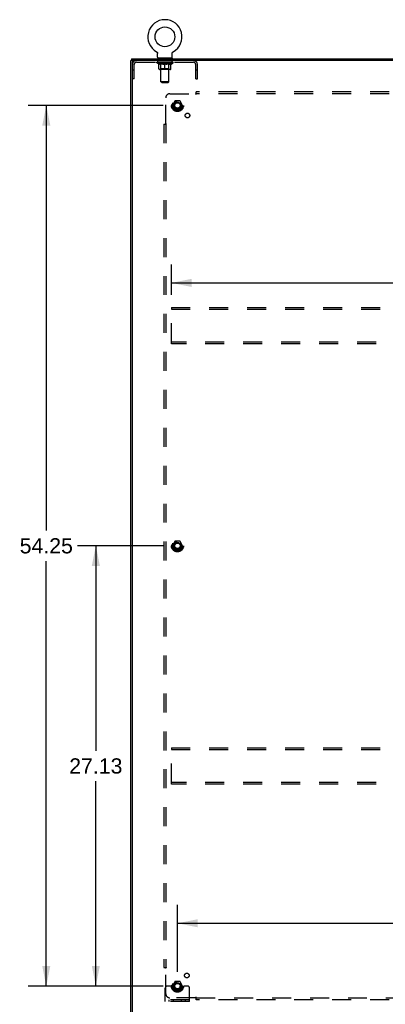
# Model space of a CAD drawing. Header units: inches. Extents: x 0 to 212, y 0 to 138.
# Tile 19 of 20: x 147 to 169, y 46 to 107. Entities that reach past the tile are written whole.
import ezdxf

# ---------------------------------------------------------------- set-up
doc = ezdxf.new("R2010")
doc.units = ezdxf.units.IN
doc.header["$LTSCALE"] = 11.6875
doc.header["$MEASUREMENT"] = 0
doc.linetypes.add('HIDDEN', pattern=[0.2, 0.1, -0.1])
doc.layers.get('0').update_dxf_attribs({"linetype": 'CONTINUOUS'})
for name, color, linetype in [('02___PRT_ALL_AXES', 7, 'CONTINUOUS'), ('DEFAULT_2', 8, 'HIDDEN'), ('DIMENSIONS', 7, 'CONTINUOUS')]:
    doc.layers.add(name, color=color, linetype=linetype)
doc.styles.get("Standard").update_dxf_attribs({"font": 'arial.ttf'})
doc.dimstyles.new('DIMSTYLE_1', dxfattribs={"dimtxt": 0.9375, "dimasz": 1.25, "dimexe": 0.09, "dimexo": 0.07, "dimgap": 0.0375, "dimtad": 0, "dimtih": 1, "dimtoh": 1, "dimzin": 4, "dimdsep": 46, "dimtxsty": 'Standard', "dimblk": '_FILLED', "dimblk1": '_FILLED', "dimblk2": '_FILLED', "dimcen": 0.09, "dimazin": 1, "dimtfac": 1, "dimtdec": 3, "dimtofl": 0, "dimtmove": 0, "dimatfit": 3, "dimldrblk": '_FILLED', "dimfxl": 0, "dimtolj": 1, "dimtzin": 4, "dimarcsym": 0})

# ---------------------------------------------------------------- blocks, each defined once
blk = doc.blocks.new('_FILLED')
at = {"color": 0, "linetype": 'ByBlock'}
blk.add_solid([(0, 0), (-1, 0.2), (-1, -0.2)], dxfattribs=at)
blk = doc.blocks.new('*D1')
at = {"layer": 'DIMENSIONS', "color": 2, "linetype": 'Continuous'}
for p, q in [((155.348, 74.25), (150.072, 74.25)), ((151.197, 74.25), (151.197, 61.625)), ((151.197, 47.125), (151.197, 59.75)), ((155.348, 47.125), (150.072, 47.125))]:
    blk.add_line(p, q, dxfattribs=at)
at = {"layer": 'DIMENSIONS', "color": 2, "linetype": 'Continuous', "xscale": 1.25, "yscale": 1.25, "zscale": 1.25}
for p, rotation in [((151.197, 74.25), 90), ((151.197, 47.125), 270)]:
    blk.add_blockref('_FILLED', p, dxfattribs=dict(at, rotation=rotation))
at = {"layer": 'DIMENSIONS', "color": 2, "linetype": 'Continuous', "insert": (151.197, 61.157), "char_height": 0.9375, "width": 3.27602, "attachment_point": 2, "line_spacing_factor": 0.9}
blk.add_mtext('27.13', dxfattribs=at)
blk = doc.blocks.new('*D2')
at = {"layer": 'DIMENSIONS', "color": 2, "linetype": 'Continuous'}
for p, q in [((155.348, 101.375), (147.02, 101.375)), ((148.145, 101.375), (148.145, 75.188)), ((148.145, 47.125), (148.145, 73.313)), ((155.348, 47.125), (147.02, 47.125))]:
    blk.add_line(p, q, dxfattribs=at)
at = {"layer": 'DIMENSIONS', "color": 2, "linetype": 'Continuous', "xscale": 1.25, "yscale": 1.25, "zscale": 1.25}
for p, rotation in [((148.145, 101.375), 90), ((148.145, 47.125), 270)]:
    blk.add_blockref('_FILLED', p, dxfattribs=dict(at, rotation=rotation))
at = {"layer": 'DIMENSIONS', "color": 2, "linetype": 'Continuous', "insert": (148.145, 74.719), "char_height": 0.9375, "width": 3.27602, "attachment_point": 2, "line_spacing_factor": 0.9}
blk.add_mtext('54.25', dxfattribs=at)
blk = doc.blocks.new('*D3')
at = {"layer": 'DIMENSIONS', "color": 2, "linetype": 'Continuous'}
for p, q in [((156.223, 48), (156.223, 52.123)), ((198.473, 48), (198.473, 52.123)), ((156.223, 50.998), (175.242, 50.998)), ((198.473, 50.998), (179.455, 50.998))]:
    blk.add_line(p, q, dxfattribs=at)
at = {"layer": 'DIMENSIONS', "color": 2, "linetype": 'Continuous', "xscale": 1.25, "yscale": 1.25, "zscale": 1.25, "rotation": 180}
blk.add_blockref('_FILLED', (156.223, 50.998), dxfattribs=at)
at = {"layer": 'DIMENSIONS', "color": 2, "linetype": 'Continuous', "xscale": 1.25, "yscale": 1.25, "zscale": 1.25}
blk.add_blockref('_FILLED', (198.473, 50.998), dxfattribs=at)
at = {"layer": 'DIMENSIONS', "color": 2, "linetype": 'Continuous', "insert": (177.348, 51.466), "char_height": 0.9375, "width": 3.27602, "attachment_point": 2, "line_spacing_factor": 0.9}
blk.add_mtext('42.25', dxfattribs=at)
blk = doc.blocks.new('*D5')
at = {"layer": 'DIMENSIONS', "color": 2, "linetype": 'Continuous'}
for p, q in [((155.848, 89.709), (155.848, 91.571)), ((198.848, 89.709), (198.848, 91.571)), ((155.848, 90.446), (175.242, 90.446)), ((198.848, 90.446), (179.455, 90.446))]:
    blk.add_line(p, q, dxfattribs=at)
at = {"layer": 'DIMENSIONS', "color": 2, "linetype": 'Continuous', "xscale": 1.25, "yscale": 1.25, "zscale": 1.25, "rotation": 180}
blk.add_blockref('_FILLED', (155.848, 90.446), dxfattribs=at)
at = {"layer": 'DIMENSIONS', "color": 2, "linetype": 'Continuous', "xscale": 1.25, "yscale": 1.25, "zscale": 1.25}
blk.add_blockref('_FILLED', (198.848, 90.446), dxfattribs=at)
at = {"layer": 'DIMENSIONS', "color": 2, "linetype": 'Continuous', "insert": (177.348, 90.915), "char_height": 0.9375, "width": 3.27602, "attachment_point": 2, "line_spacing_factor": 0.9}
blk.add_mtext('43.00', dxfattribs=at)

msp = doc.modelspace()

# ---------------------------------------------------------------- linework, layer by layer
at = {"color": 7, "linetype": 'Continuous'}
for p, q in [((154.937, 104.685), (154.937, 104.685)), ((154.937, 104.685), (154.94, 104.683)), ((154.94, 104.683), (154.944, 104.681)), ((154.944, 104.681), (154.948, 104.678)), ((154.948, 104.678), (154.951, 104.675)), ((154.951, 104.676), (154.955, 104.673)), ((154.955, 104.673), (154.958, 104.67)), ((154.958, 104.67), (154.961, 104.667)), ((154.961, 104.667), (154.965, 104.664)), ((154.965, 104.664), (154.968, 104.661)), ((154.968, 104.661), (154.971, 104.657)), ((154.971, 104.657), (154.973, 104.654)), ((154.973, 104.654), (154.976, 104.65)), ((154.976, 104.65), (154.979, 104.647)), ((154.979, 104.647), (154.981, 104.643)), ((154.981, 104.643), (154.983, 104.639)), ((154.983, 104.639), (154.986, 104.635)), ((154.986, 104.635), (154.988, 104.631)), ((154.988, 104.631), (154.989, 104.627)), ((154.989, 104.627), (154.991, 104.623)), ((154.991, 104.623), (154.993, 104.619)), ((154.993, 104.619), (154.994, 104.615)), ((154.994, 104.615), (154.995, 104.611)), ((154.995, 104.611), (154.997, 104.606)), ((154.998, 104.602), (154.998, 104.598)), ((155, 104.34), (155, 104.576)), ((155.904, 104.576), (155.904, 104.58)), ((155.904, 104.34), (155.904, 104.576)), ((155.905, 104.589), (155.905, 104.593)), ((155.907, 104.602), (155.908, 104.606)), ((155.908, 104.606), (155.909, 104.611)), ((155.909, 104.611), (155.91, 104.615)), ((155.91, 104.615), (155.912, 104.619)), ((155.912, 104.619), (155.914, 104.623)), ((155.913, 104.623), (155.915, 104.627)), ((155.915, 104.627), (155.917, 104.631)), ((155.917, 104.631), (155.919, 104.635)), ((155.919, 104.635), (155.921, 104.639)), ((155.921, 104.639), (155.924, 104.643)), ((155.924, 104.643), (155.926, 104.647)), ((155.926, 104.647), (155.929, 104.65)), ((155.929, 104.65), (155.931, 104.654)), ((155.931, 104.654), (155.934, 104.657)), ((155.934, 104.657), (155.937, 104.661)), ((155.937, 104.661), (155.94, 104.664)), ((155.94, 104.664), (155.943, 104.667)), ((155.943, 104.667), (155.947, 104.67)), ((155.946, 104.67), (155.95, 104.673)), ((155.95, 104.673), (155.953, 104.676)), ((155.953, 104.675), (155.957, 104.678)), ((155.957, 104.678), (155.961, 104.681)), ((155.961, 104.681), (155.964, 104.683)), ((155.961, 104.681), (155.962, 104.682)), ((155.964, 104.683), (155.968, 104.685)), ((155.968, 104.685), (155.968, 104.685)), ((153.4, 104.146), (153.348, 104.146)), ((153.4, 104.25), (153.4, 104.146)), ((153.4, 104.25), (201.296, 104.25)), ((153.452, 104.146), (153.452, 104.099)), ((155.015, 104.28), (155.015, 104.25)), ((155.89, 104.28), (155.015, 104.28)), ((155.89, 104.28), (155.89, 104.25))]:
    msp.add_line(p, q, dxfattribs=at)
at = {"color": 3, "linetype": 'Continuous'}
for p, q in [((153.348, 44.354), (153.348, 104.146)), ((201.296, 104.146), (153.4, 104.146)), ((153.452, 44.414), (153.452, 104.086))]:
    msp.add_line(p, q, dxfattribs=at)
at = {"color": 7, "linetype": 'Continuous'}
for points in [[(154.997, 104.606), (154.998, 104.602), (154.998, 104.598), (154.999, 104.593), (155, 104.589), (155, 104.585), (155, 104.58), (155, 104.576)], [(155, 104.589), (155, 104.585), (155, 104.58)], [(155.904, 104.58), (155.905, 104.585), (155.905, 104.589), (155.905, 104.593), (155.906, 104.598), (155.907, 104.602)]]:
    msp.add_lwpolyline(points, dxfattribs=at)
msp.add_circle((155.452, 105.604), 0.609, dxfattribs=at)
for centre, radius, start, end in [((155.452, 105.604), 1.054, 299.10425, 240.89576), ((155.06, 104.34), 0.06, 180, 270), ((155.844, 104.34), 0.06, 270, 360)]:
    msp.add_arc(centre, radius, start, end, dxfattribs=at)
at = {"color": 3, "linetype": 'Continuous'}
msp.add_arc((153.512, 104.086), 0.06, 90, 180, dxfattribs=at)
at = {"layer": '02___PRT_ALL_AXES', "color": 8, "linetype": 'HIDDEN'}
for p, q in [((155.015, 104.042), (155.015, 104.146)), ((155.89, 104.146), (155.015, 104.146)), ((155.89, 104.042), (155.015, 104.042)), ((155.89, 104.042), (155.89, 104.146))]:
    msp.add_line(p, q, dxfattribs=at)
for centre, radius in [((156.223, 101.375), 0.372), ((156.223, 101.375), 0.356), ((156.223, 101.375), 0.25), ((156.223, 101.375), 0.183), ((156.842, 100.757), 0.141), ((156.223, 74.25), 0.372), ((156.223, 74.25), 0.356), ((156.223, 74.25), 0.25), ((156.223, 74.25), 0.183), ((156.803, 47.781), 0.141), ((156.223, 47.125), 0.372), ((156.223, 47.125), 0.356), ((156.223, 47.125), 0.25), ((156.223, 47.125), 0.183)]:
    msp.add_circle(centre, radius, dxfattribs=at)
at = {"layer": 'DEFAULT_2', "color": 8, "linetype": 'HIDDEN'}
for p, q in [((154.937, 104.685), (154.937, 104.685)), ((154.942, 104.682), (154.944, 104.681)), ((155.968, 104.685), (155.968, 104.685)), ((153.556, 103.021), (153.556, 103.9)), ((153.699, 104.042), (157.206, 104.042)), ((154.946, 104.005), (154.946, 104.042)), ((155.073, 103.916), (154.946, 104.005)), ((155.959, 104.005), (154.946, 104.005)), ((154.954, 104.037), (154.954, 104.042)), ((154.961, 104.034), (154.961, 104.037)), ((154.961, 104.034), (155.944, 104.034)), ((154.968, 104.034), (154.968, 104.037)), ((154.969, 104.034), (154.969, 104.037)), ((154.977, 104.037), (154.977, 104.042)), ((154.99, 104.034), (154.99, 104.037)), ((154.991, 104.034), (154.991, 104.037)), ((155.014, 104.037), (155.014, 104.042)), ((155.026, 104.034), (155.026, 104.037)), ((155.028, 104.034), (155.028, 104.037)), ((155.191, 104.037), (155.03, 104.037)), ((155.065, 104.037), (155.065, 104.042)), ((155.066, 104.034), (155.066, 104.037)), ((155.066, 104.034), (155.066, 104.037)), ((155.069, 104.034), (155.069, 104.037)), ((155.073, 103.916), (155.082, 103.916)), ((155.074, 104.034), (155.074, 104.037)), ((155.074, 104.034), (155.074, 104.037)), ((155.077, 104.034), (155.077, 104.037)), ((155.08, 104.034), (155.08, 104.038)), ((155.082, 103.626), (155.082, 103.951)), ((155.083, 104.034), (155.083, 104.037)), ((155.095, 104.034), (155.095, 104.037)), ((155.109, 104.034), (155.109, 104.039)), ((155.109, 104.034), (155.109, 104.037)), ((155.126, 104.034), (155.126, 104.037)), ((155.127, 104.037), (155.127, 104.042)), ((155.135, 104.034), (155.135, 104.037)), ((155.138, 104.034), (155.138, 104.037)), ((155.145, 104.034), (155.145, 104.037)), ((155.154, 104.034), (155.154, 104.04)), ((155.167, 104.034), (155.167, 104.037)), ((155.169, 104.034), (155.169, 104.037)), ((155.191, 104.034), (155.191, 104.037)), ((155.245, 104.037), (155.195, 104.037)), ((155.339, 103.916), (155.196, 103.916)), ((155.199, 104.037), (155.199, 104.042)), ((155.202, 104.28), (155.202, 104.25)), ((155.202, 103.628), (155.202, 104.003)), ((155.203, 102.84), (155.203, 104.25)), ((155.205, 104.034), (155.205, 104.037)), ((155.208, 104.034), (155.208, 104.037)), ((155.213, 104.034), (155.213, 104.041)), ((155.217, 104.034), (155.217, 104.037)), ((155.225, 104.034), (155.225, 104.037)), ((155.245, 104.034), (155.245, 104.037)), ((155.304, 104.037), (155.257, 104.037)), ((155.273, 104.034), (155.273, 104.037)), ((155.279, 104.037), (155.279, 104.042)), ((155.282, 104.034), (155.282, 104.037)), ((155.284, 104.034), (155.284, 104.042)), ((155.286, 104.034), (155.286, 104.037)), ((155.292, 104.034), (155.292, 104.037)), ((155.304, 104.034), (155.304, 104.037)), ((155.369, 104.037), (155.325, 104.037)), ((155.336, 104.034), (155.336, 104.037)), ((155.361, 104.037), (155.452, 104.042)), ((155.364, 104.037), (155.364, 104.042)), ((155.365, 104.042), (155.364, 104.042)), ((155.365, 104.037), (155.365, 104.042)), ((155.365, 104.034), (155.365, 104.037)), ((155.368, 104.034), (155.368, 104.037)), ((155.369, 104.034), (155.369, 104.037)), ((155.369, 104.034), (155.369, 104.037)), ((155.436, 104.037), (155.397, 104.037)), ((155.402, 104.034), (155.402, 104.037)), ((155.436, 104.034), (155.436, 104.037)), ((155.45, 104.037), (155.45, 104.037)), ((155.45, 104.034), (155.45, 104.037)), ((155.45, 104.034), (155.45, 104.037)), ((155.452, 104.037), (155.452, 104.042)), ((155.452, 103.596), (155.452, 103.951)), ((155.454, 104.034), (155.454, 104.037)), ((155.454, 104.034), (155.454, 104.037)), ((155.454, 104.037), (155.454, 104.037)), ((155.456, 104.037), (155.508, 104.037)), ((155.469, 104.034), (155.469, 104.037)), ((155.482, 104.037), (155.482, 104.041)), ((155.482, 104.041), (155.544, 104.037)), ((155.499, 104.037), (155.499, 104.04)), ((155.503, 104.034), (155.503, 104.037)), ((155.536, 104.034), (155.536, 104.037)), ((155.536, 104.034), (155.536, 104.037)), ((155.536, 104.037), (155.579, 104.037)), ((155.537, 104.034), (155.537, 104.037)), ((155.54, 104.037), (155.54, 104.042)), ((155.54, 104.037), (155.54, 104.042)), ((155.54, 104.042), (155.54, 104.042)), ((155.54, 104.034), (155.54, 104.037)), ((155.709, 103.916), (155.565, 103.916)), ((155.569, 104.034), (155.569, 104.037)), ((155.6, 104.034), (155.6, 104.037)), ((155.6, 104.037), (155.648, 104.037)), ((155.612, 104.034), (155.612, 104.037)), ((155.618, 104.034), (155.618, 104.037)), ((155.621, 104.034), (155.621, 104.042)), ((155.622, 104.034), (155.622, 104.037)), ((155.625, 104.037), (155.625, 104.042)), ((155.631, 104.034), (155.631, 104.037)), ((155.66, 104.034), (155.66, 104.037)), ((155.66, 104.037), (155.71, 104.037)), ((155.679, 104.034), (155.679, 104.037)), ((155.688, 104.034), (155.688, 104.037)), ((155.691, 104.034), (155.691, 104.041)), ((155.696, 104.034), (155.696, 104.037)), ((155.7, 104.034), (155.7, 104.037)), ((155.701, 102.84), (155.701, 104.25)), ((155.702, 104.28), (155.702, 104.25)), ((155.702, 103.628), (155.702, 104.003)), ((155.705, 104.037), (155.705, 104.042)), ((155.714, 104.034), (155.714, 104.037)), ((155.714, 104.037), (155.875, 104.037)), ((155.735, 104.034), (155.735, 104.037)), ((155.738, 104.034), (155.738, 104.037)), ((155.75, 104.034), (155.75, 104.04)), ((155.759, 104.034), (155.759, 104.037)), ((155.767, 104.034), (155.767, 104.037)), ((155.77, 104.034), (155.77, 104.037)), ((155.778, 104.037), (155.778, 104.042)), ((155.779, 104.034), (155.779, 104.037)), ((155.795, 104.034), (155.795, 104.039)), ((155.796, 104.034), (155.796, 104.037)), ((155.81, 104.034), (155.81, 104.037)), ((155.821, 104.034), (155.821, 104.037)), ((155.823, 103.626), (155.823, 103.951)), ((155.823, 103.916), (155.831, 103.916)), ((155.825, 104.034), (155.825, 104.038)), ((155.828, 104.034), (155.828, 104.037)), ((155.83, 104.034), (155.83, 104.037)), ((155.83, 104.034), (155.83, 104.037)), ((155.831, 103.916), (155.959, 104.005)), ((155.836, 104.034), (155.836, 104.037)), ((155.838, 104.034), (155.838, 104.037)), ((155.839, 104.034), (155.839, 104.037)), ((155.84, 104.037), (155.84, 104.042)), ((155.877, 104.034), (155.877, 104.037)), ((155.879, 104.034), (155.879, 104.037)), ((155.891, 104.037), (155.891, 104.042)), ((155.914, 104.034), (155.914, 104.037)), ((155.915, 104.034), (155.915, 104.037)), ((155.928, 104.037), (155.928, 104.042)), ((155.936, 104.034), (155.936, 104.037)), ((155.937, 104.034), (155.937, 104.037)), ((155.944, 104.034), (155.944, 104.037)), ((155.951, 104.037), (155.951, 104.042)), ((155.959, 104.005), (155.959, 104.042)), ((157.348, 103.021), (157.348, 103.9)), ((157.452, 103.021), (157.452, 103.9)), ((153.556, 103.551), (153.452, 103.551)), ((155.793, 103.596), (155.111, 103.596)), ((155.202, 103.628), (155.17, 103.596)), ((155.702, 103.628), (155.202, 103.628)), ((155.702, 103.628), (155.734, 103.596)), ((157.452, 103.551), (157.348, 103.551)), ((153.556, 103.021), (153.452, 103.021)), ((155.263, 102.78), (155.203, 102.84)), ((155.701, 102.84), (155.203, 102.84)), ((155.263, 102.78), (155.641, 102.78)), ((155.641, 102.78), (155.701, 102.84)), ((157.348, 103.021), (157.452, 103.021)), ((155.755, 102.094), (157.344, 102.094)), ((157.363, 102.113), (157.356, 102.106)), ((157.38, 102.053), (157.38, 102.219)), ((197.317, 102.219), (157.38, 102.219)), ((197.317, 102.094), (157.38, 102.094)), ((155.505, 100.255), (155.505, 101.844)), ((156.06, 101.648), (155.906, 101.38)), ((155.906, 101.37), (156.06, 101.103)), ((156.378, 101.653), (156.069, 101.653)), ((156.541, 101.38), (156.386, 101.648)), ((156.386, 101.103), (156.541, 101.37)), ((156.378, 101.098), (156.069, 101.098)), ((155.38, 100.219), (155.38, 48.282)), ((155.38, 100.219), (155.545, 100.219)), ((155.505, 100.219), (155.505, 48.282)), ((155.848, 88.938), (155.848, 88.834)), ((155.848, 88.938), (198.848, 88.938)), ((155.848, 86.792), (155.848, 88.834)), ((155.848, 88.834), (198.848, 88.834)), ((155.848, 86.688), (155.848, 86.792)), ((198.848, 86.792), (155.848, 86.792)), ((198.848, 86.688), (155.848, 86.688)), ((156.06, 74.523), (155.906, 74.255)), ((155.906, 74.245), (156.06, 73.978)), ((156.378, 74.528), (156.069, 74.528)), ((156.541, 74.255), (156.386, 74.523)), ((156.386, 73.978), (156.541, 74.245)), ((156.378, 73.973), (156.069, 73.973)), ((155.848, 61.813), (155.848, 61.709)), ((155.848, 61.813), (198.848, 61.813)), ((155.848, 59.667), (155.848, 61.709)), ((155.848, 61.709), (198.848, 61.709)), ((155.848, 59.563), (155.848, 59.667)), ((198.848, 59.667), (155.848, 59.667)), ((198.848, 59.563), (155.848, 59.563)), ((155.38, 48.282), (155.545, 48.282)), ((155.486, 48.265), (155.492, 48.258)), ((155.505, 46.657), (155.505, 48.246)), ((156.06, 47.398), (155.906, 47.13)), ((156.378, 47.403), (156.069, 47.403)), ((156.541, 47.13), (156.386, 47.398)), ((155.473, 46.178), (155.473, 47)), ((155.687, 47.125), (155.598, 47.125)), ((155.809, 47.125), (155.687, 47.125)), ((156.048, 47.125), (155.809, 47.125)), ((155.906, 47.12), (156.06, 46.853)), ((156.378, 46.848), (156.069, 46.848)), ((156.386, 46.853), (156.541, 47.12)), ((156.398, 47.125), (156.638, 47.125)), ((156.759, 47.125), (156.638, 47.125)), ((156.848, 47.125), (156.759, 47.125)), ((156.973, 46.178), (156.973, 47)), ((156.973, 46.282), (155.473, 46.282)), ((156.973, 46.178), (155.473, 46.178)), ((155.72, 46.178), (155.72, 46.282)), ((157.344, 46.407), (155.755, 46.407)), ((155.976, 46.178), (155.976, 46.282)), ((156.47, 46.178), (156.47, 46.282)), ((156.726, 46.178), (156.726, 46.282)), ((157.38, 46.282), (157.38, 46.448)), ((157.38, 46.407), (197.317, 46.407)), ((197.317, 46.282), (157.38, 46.282))]:
    msp.add_line(p, q, dxfattribs=at)
for points in [[(155.082, 103.951), (155.102, 103.943), (155.123, 103.935), (155.143, 103.929), (155.162, 103.924), (155.182, 103.919), (155.202, 103.916)], [(155.196, 103.916), (155.177, 103.92), (155.158, 103.924), (155.139, 103.929), (155.12, 103.935), (155.101, 103.942), (155.082, 103.95)], [(155.332, 103.916), (155.352, 103.92), (155.371, 103.924), (155.391, 103.929), (155.411, 103.936), (155.432, 103.943), (155.452, 103.951)], [(155.452, 103.949), (155.433, 103.942), (155.414, 103.935), (155.395, 103.929), (155.376, 103.924), (155.358, 103.92), (155.339, 103.916)], [(155.452, 103.951), (155.473, 103.943), (155.494, 103.936), (155.514, 103.929), (155.534, 103.924), (155.553, 103.92), (155.573, 103.916)], [(155.565, 103.916), (155.547, 103.92), (155.528, 103.924), (155.509, 103.929), (155.491, 103.935), (155.472, 103.942), (155.452, 103.949)], [(155.703, 103.916), (155.723, 103.92), (155.743, 103.924), (155.762, 103.929), (155.782, 103.936), (155.802, 103.943), (155.823, 103.951)], [(155.823, 103.95), (155.803, 103.942), (155.784, 103.935), (155.765, 103.929), (155.746, 103.924), (155.728, 103.92), (155.709, 103.916)], [(157.356, 102.106), (157.354, 102.105), (157.352, 102.103), (157.35, 102.101), (157.349, 102.099), (157.347, 102.097), (157.346, 102.096), (157.344, 102.094)], [(157.357, 102.075), (157.354, 102.079), (157.353, 102.082), (157.351, 102.084), (157.35, 102.086), (157.349, 102.089), (157.347, 102.091), (157.346, 102.093), (157.344, 102.094)], [(157.38, 102.053), (157.378, 102.054), (157.376, 102.055), (157.374, 102.056), (157.373, 102.057), (157.371, 102.058), (157.37, 102.059), (157.368, 102.06), (157.367, 102.062), (157.365, 102.063), (157.364, 102.065), (157.363, 102.067), (157.361, 102.069), (157.36, 102.071), (157.358, 102.073), (157.357, 102.075)], [(157.38, 102.133), (157.378, 102.131), (157.376, 102.128), (157.375, 102.126), (157.373, 102.124), (157.372, 102.123), (157.37, 102.121), (157.369, 102.119), (157.367, 102.117), (157.366, 102.116), (157.364, 102.114), (157.363, 102.113)], [(155.466, 100.219), (155.468, 100.221), (155.47, 100.222), (155.472, 100.224), (155.474, 100.225), (155.476, 100.227), (155.478, 100.229), (155.48, 100.23), (155.481, 100.232), (155.483, 100.233), (155.484, 100.235), (155.486, 100.236)], [(155.486, 100.236), (155.492, 100.243), (155.494, 100.245), (155.496, 100.246), (155.498, 100.248), (155.5, 100.25), (155.501, 100.252), (155.503, 100.253), (155.505, 100.255)], [(155.519, 100.244), (155.517, 100.246), (155.515, 100.247), (155.512, 100.249), (155.51, 100.25), (155.508, 100.252), (155.506, 100.253), (155.505, 100.255)], [(155.545, 100.219), (155.545, 100.221), (155.544, 100.223), (155.543, 100.224), (155.542, 100.226), (155.541, 100.227), (155.54, 100.229), (155.539, 100.231), (155.537, 100.232), (155.536, 100.233), (155.534, 100.235), (155.532, 100.236), (155.53, 100.238), (155.528, 100.239), (155.526, 100.24), (155.524, 100.242), (155.519, 100.244)], [(155.466, 48.282), (155.468, 48.28), (155.47, 48.279), (155.472, 48.277), (155.474, 48.275), (155.476, 48.274), (155.478, 48.272), (155.48, 48.271), (155.481, 48.269), (155.483, 48.268), (155.484, 48.266), (155.486, 48.265)], [(155.492, 48.258), (155.494, 48.256), (155.496, 48.254), (155.498, 48.253), (155.5, 48.251), (155.501, 48.249), (155.503, 48.248), (155.505, 48.246)], [(155.524, 48.259), (155.519, 48.256), (155.517, 48.255), (155.515, 48.254), (155.512, 48.252), (155.51, 48.251), (155.508, 48.249), (155.506, 48.248), (155.505, 48.246)], [(155.545, 48.282), (155.545, 48.28), (155.544, 48.278), (155.543, 48.277), (155.542, 48.275), (155.541, 48.273), (155.54, 48.272), (155.539, 48.27), (155.537, 48.269), (155.536, 48.267), (155.534, 48.266), (155.532, 48.265), (155.53, 48.263), (155.528, 48.262), (155.526, 48.261), (155.524, 48.259)], [(157.354, 46.421), (157.353, 46.419), (157.351, 46.417), (157.35, 46.414), (157.349, 46.412), (157.347, 46.41), (157.346, 46.408), (157.344, 46.407)], [(157.363, 46.388), (157.356, 46.394), (157.354, 46.396), (157.352, 46.398), (157.35, 46.4), (157.349, 46.402), (157.347, 46.404), (157.346, 46.405), (157.344, 46.407)], [(157.38, 46.448), (157.378, 46.447), (157.376, 46.446), (157.374, 46.445), (157.373, 46.444), (157.371, 46.443), (157.37, 46.442), (157.368, 46.441), (157.367, 46.439), (157.365, 46.438), (157.364, 46.436), (157.363, 46.434), (157.361, 46.432), (157.36, 46.43), (157.358, 46.428), (157.357, 46.426), (157.354, 46.421)], [(157.38, 46.368), (157.378, 46.37), (157.376, 46.372), (157.375, 46.374), (157.373, 46.376), (157.372, 46.378), (157.37, 46.38), (157.369, 46.382), (157.367, 46.383), (157.366, 46.385), (157.364, 46.386), (157.363, 46.388)]]:
    msp.add_lwpolyline(points, dxfattribs=at)
for centre, radius in [((156.223, 101.375), 0.318), ((156.223, 101.375), 0.204), ((156.223, 101.375), 0.183), ((156.223, 101.375), 0.183), ((156.223, 101.375), 0.166), ((156.223, 74.25), 0.318), ((156.223, 74.25), 0.204), ((156.223, 74.25), 0.183), ((156.223, 74.25), 0.183), ((156.223, 74.25), 0.166), ((156.223, 47.125), 0.318), ((156.223, 47.125), 0.204), ((156.223, 47.125), 0.183), ((156.223, 47.125), 0.183), ((156.223, 47.125), 0.166)]:
    msp.add_circle(centre, radius, dxfattribs=at)
for centre, radius, start, end in [((153.699, 103.9), 0.246, 90, 180), ((153.699, 103.9), 0.142, 90, 180), ((155.17, 104.003), 0.0318, 0, 90), ((155.173, 104.25), 0.03, 0, 90), ((155.731, 104.25), 0.03, 90, 180), ((155.734, 104.003), 0.0318, 90, 180), ((157.206, 103.9), 0.246, 0, 90), ((157.206, 103.9), 0.142, 0, 90), ((155.111, 103.626), 0.0296, 180, 270), ((155.793, 103.626), 0.0296, 270, 360), ((155.755, 101.844), 0.25, 90, 180), ((155.914, 101.375), 0.01, 150.01268, 209.98829), ((156.069, 101.643), 0.01, 90.01235, 149.98915), ((156.378, 101.643), 0.01, 30.01204, 89.98872), ((156.532, 101.375), 0.01, 330.01268, 29.98829), ((156.069, 101.108), 0.01, 210.01204, 269.98872), ((156.378, 101.108), 0.01, 270.01235, 329.98915), ((155.914, 74.25), 0.01, 150.01268, 209.98829), ((156.069, 74.518), 0.01, 90.01235, 149.98915), ((156.378, 74.518), 0.01, 30.01204, 89.98872), ((156.532, 74.25), 0.01, 330.01268, 29.98829), ((156.069, 73.983), 0.01, 210.01204, 269.98872), ((156.378, 73.983), 0.01, 270.01235, 329.98915), ((156.069, 47.393), 0.01, 90.01235, 149.98915), ((156.378, 47.393), 0.01, 30.01204, 89.98872), ((155.598, 47), 0.125, 90, 180), ((155.914, 47.125), 0.01, 150.01268, 209.98829), ((156.223, 47.125), 0.175, 180, 360), ((156.069, 46.858), 0.01, 210.01204, 269.98872), ((156.378, 46.858), 0.01, 270.01235, 329.98915), ((156.532, 47.125), 0.01, 330.01268, 29.98829), ((156.848, 47), 0.125, 0, 90), ((155.755, 46.657), 0.25, 180, 270)]:
    msp.add_arc(centre, radius, start, end, dxfattribs=at)
for centre, major_axis, ratio, start_param, end_param in [((155.452, 104.042), (0.506, 0.005), 0.05963, 2.96643, 3.140963), ((154.93, 104.033), (0.158, 0), 0.060556, 0.430652, 1.470503), ((155.452, 104.042), (0.506, 0), 0.060556, -3.141593, -2.96706), ((154.93, 104.028), (0.158, 0.002), 0.05963, 1.376596, 1.469874), ((155.452, 104.042), (0.506, 0.011), 0.05688, 2.791345, 2.965878), ((154.911, 104.033), (0.158, 0.002), 0.05963, 0.25549, 1.295341), ((154.966, 104.033), (0.158, -0.002), 0.05963, 0.605815, 1.645666), ((155.452, 104.042), (0.506, -0.005), 0.05963, -2.96643, -2.791898), ((154.966, 104.028), (0.158, 0), 0.060556, 1.551758, 1.645036), ((154.911, 104.028), (0.158, 0.003), 0.05688, 1.20151, 1.294789), ((154.967, 104.029), (0.131, 0.001), 0.05963, 1.065228, 1.614276), ((154.951, 104.029), (0.131, 0.003), 0.05688, 0.890143, 1.43919), ((154.997, 104.029), (0.131, 0), 0.060556, 1.240391, 1.789438), ((155.452, 104.042), (0.506, 0.015), 0.052395, 2.616403, 2.790936), ((154.908, 104.033), (0.158, 0.003), 0.05688, 0.080405, 1.120256), ((155.016, 104.033), (0.158, -0.003), 0.05688, 0.7809, 1.820751), ((155.452, 104.042), (0.506, -0.011), 0.05688, -2.791345, -2.616812), ((155.016, 104.028), (0.158, -0.002), 0.05963, 1.72692, 1.820198), ((154.908, 104.028), (0.158, 0.005), 0.052395, 1.026568, 1.119847), ((154.95, 104.029), (0.131, 0.004), 0.052395, 0.715201, 1.264248), ((155.041, 104.029), (0.131, -0.001), 0.05963, 1.415553, 1.9646), ((155.452, 104.042), (0.506, 0.02), 0.046319, 2.441654, 2.616187), ((155.079, 104.033), (0.158, -0.005), 0.052395, 0.955842, 1.995693), ((154.921, 104.033), (0.158, 0.005), 0.052395, -0.094537, 0.945314), ((155.452, 104.042), (0.506, -0.015), 0.052395, -2.616403, -2.44187), ((155.079, 104.028), (0.158, -0.003), 0.05688, 1.902006, 1.995284), ((154.921, 104.028), (0.158, 0.006), 0.046319, 0.851819, 0.945098), ((154.965, 104.029), (0.131, 0.005), 0.046319, 0.540452, 1.089499), ((155.098, 104.029), (0.131, -0.003), 0.05688, 1.590638, 2.139686), ((155.452, 104.042), (0.506, 0.024), 0.038841, 2.267123, 2.441656), ((155.154, 104.033), (0.158, -0.006), 0.046319, 1.130591, 2.170442), ((154.951, 104.033), (0.158, 0.006), 0.046319, -0.269286, 0.770565), ((155.452, 104.042), (0.506, -0.02), 0.046319, -2.441654, -2.267121), ((155.154, 104.028), (0.158, -0.005), 0.052395, 2.076947, 2.170226), ((154.951, 104.028), (0.158, 0.007), 0.038841, 0.677289, 0.770567), ((154.994, 104.029), (0.131, 0.006), 0.038841, 0.365921, 0.914969), ((155.166, 104.029), (0.131, -0.004), 0.052395, 1.76558, 2.314627), ((155.452, 104.042), (0.506, 0.027), 0.030195, 2.09281, 2.267343), ((155.237, 104.033), (0.158, -0.007), 0.038841, 1.305122, 2.344973), ((154.996, 104.033), (0.158, 0.007), 0.038841, -0.443817, 0.596034), ((155.452, 104.042), (0.506, -0.024), 0.038841, -2.267123, -2.092591), ((155.237, 104.028), (0.158, -0.006), 0.046319, 2.251696, 2.344975), ((154.996, 104.028), (0.158, 0.008), 0.030195, 0.502975, 0.596254), ((155.038, 104.029), (0.131, 0.007), 0.030195, 0.191608, 0.740655), ((155.242, 104.029), (0.131, -0.005), 0.046319, 1.940329, 2.489376), ((155.055, 104.033), (0.158, 0.008), 0.030195, -0.61813, 0.421721), ((155.452, 104.042), (0.506, 0.029), 0.020645, 1.918687, 2.09322), ((155.328, 104.033), (0.158, -0.008), 0.030195, 1.479435, 2.519286), ((155.452, 104.042), (0.506, -0.027), 0.030195, -2.09281, -1.918277), ((155.328, 104.028), (0.158, -0.007), 0.038841, 2.426227, 2.519505), ((155.055, 104.028), (0.158, 0.009), 0.020645, 0.328852, 0.422131), ((155.094, 104.029), (0.131, 0.007), 0.020645, 0.017485, 0.566532), ((155.325, 104.029), (0.131, -0.006), 0.038841, 2.11486, 2.663907), ((155.126, 104.033), (0.158, 0.009), 0.020645, -0.792253, 0.247598), ((155.452, 104.042), (0.506, 0.03), 0.010478, 1.744704, 1.919237), ((155.422, 104.033), (0.158, -0.009), 0.020645, 1.653558, 2.693409), ((155.452, 104.042), (0.506, -0.029), 0.020645, -1.918687, -1.744154), ((155.422, 104.028), (0.158, -0.008), 0.030195, 2.60054, 2.693819), ((155.126, 104.028), (0.158, 0.009), 0.010478, 0.154869, 0.248148), ((155.161, 104.029), (0.131, 0.008), 0.010478, 6.126688, 6.675735), ((155.411, 104.029), (0.131, -0.007), 0.030195, 2.289173, 2.83822), ((155.206, 104.033), (0.158, 0.009), 0.010478, -0.966236, -0.000846), ((155.517, 104.033), (0.158, -0.009), 0.010478, 1.827541, 2.867392), ((155.452, 104.042), (0.506, -0.03), 0.010478, -1.744704, -1.563007), ((155.517, 104.028), (0.158, -0.009), 0.020645, 2.774664, 2.867942), ((155.499, 104.029), (0.131, -0.007), 0.020645, 2.463296, 3.012344), ((155.388, 104.033), (0.158, 0.009), 0.010478, 0.274201, 1.314052), ((155.319, 104.029), (0.131, 0.008), 0.010478, -0.000483, 0.504314), ((155.295, 104.028), (0.158, 0.009), 0.010478, 0.099668, 0.192946), ((155.452, 104.042), (0.506, 0.03), 0.010478, -1.571421, -1.396888), ((155.61, 104.028), (0.158, -0.009), 0.010478, 2.74231, 2.948646), ((155.586, 104.029), (0.131, -0.008), 0.010478, 2.637279, 3.14189), ((155.483, 104.033), (0.158, 0.009), 0.020645, 0.448184, 1.488034), ((155.405, 104.029), (0.131, 0.007), 0.020645, 0.129249, 0.678296), ((155.388, 104.028), (0.158, 0.009), 0.020645, 0.273651, 0.366929), ((155.452, 104.042), (0.506, 0.029), 0.020645, -1.397439, -1.222906), ((155.698, 104.033), (0.158, -0.009), 0.010478, -3.140747, -2.175357), ((155.452, 104.042), (0.506, -0.03), 0.010478, 1.222355, 1.396888), ((155.577, 104.033), (0.158, 0.008), 0.030195, 0.622307, 1.662158), ((155.493, 104.029), (0.131, 0.007), 0.030195, 0.303372, 0.852419), ((155.744, 104.029), (0.131, -0.008), 0.010478, 2.749043, 3.29809), ((155.779, 104.033), (0.158, -0.009), 0.020645, 2.893995, 3.933846), ((155.483, 104.028), (0.158, 0.008), 0.030195, 0.447774, 0.541052), ((155.779, 104.028), (0.158, -0.009), 0.010478, 2.893445, 2.986723), ((155.452, 104.042), (0.506, 0.027), 0.030195, -1.223315, -1.048783), ((155.452, 104.042), (0.506, -0.029), 0.020645, 1.048373, 1.222906), ((155.667, 104.033), (0.158, 0.007), 0.038841, 0.79662, 1.836471), ((155.58, 104.029), (0.131, 0.006), 0.038841, 0.477686, 1.026733), ((155.811, 104.029), (0.131, -0.007), 0.020645, 2.57506, 3.124108), ((155.85, 104.033), (0.158, -0.008), 0.030195, 2.719872, 3.759723), ((155.751, 104.033), (0.158, 0.006), 0.046319, 0.971151, 2.011002), ((155.577, 104.028), (0.158, 0.007), 0.038841, 0.622087, 0.715366), ((155.85, 104.028), (0.158, -0.009), 0.020645, 2.719462, 2.812741), ((155.452, 104.042), (0.506, 0.024), 0.038841, -1.049002, -0.874469), ((155.452, 104.042), (0.506, -0.027), 0.030195, 0.87425, 1.048783), ((155.662, 104.029), (0.131, 0.005), 0.046319, 0.652216, 1.201263), ((155.826, 104.033), (0.158, 0.005), 0.052395, 1.1459, 2.185751), ((155.867, 104.029), (0.131, -0.007), 0.030195, 2.400937, 2.949985), ((155.909, 104.033), (0.158, -0.007), 0.038841, 2.545558, 3.585409), ((155.739, 104.029), (0.131, 0.004), 0.052395, 0.826965, 1.376012), ((155.667, 104.028), (0.158, 0.006), 0.046319, 0.796618, 0.889896), ((155.909, 104.028), (0.158, -0.008), 0.030195, 2.545339, 2.638617), ((155.889, 104.033), (0.158, 0.003), 0.05688, 1.320842, 2.360692), ((155.452, 104.042), (0.506, 0.02), 0.046319, -0.874471, -0.699939), ((155.452, 104.042), (0.506, -0.024), 0.038841, 0.699936, 0.874469), ((155.954, 104.033), (0.158, -0.006), 0.046319, 2.371028, 3.410879), ((155.91, 104.029), (0.131, -0.006), 0.038841, 2.226624, 2.775671), ((155.939, 104.033), (0.158, 0.002), 0.05963, 1.495927, 2.535778), ((155.806, 104.029), (0.131, 0.003), 0.05688, 1.001907, 1.550954), ((155.983, 104.033), (0.158, -0.005), 0.052395, 2.196279, 3.23613), ((155.94, 104.029), (0.131, -0.005), 0.046319, 2.052093, 2.601141), ((155.751, 104.028), (0.158, 0.005), 0.052395, 0.971367, 1.064645), ((155.974, 104.033), (0.158, 0), 0.060556, 1.671089, 2.71094), ((155.954, 104.028), (0.158, -0.007), 0.038841, 2.371026, 2.464304), ((155.997, 104.033), (0.158, -0.003), 0.05688, 2.021337, 3.061188), ((155.452, 104.042), (0.506, 0.015), 0.052395, -0.699723, -0.52519), ((155.452, 104.042), (0.506, -0.02), 0.046319, 0.525406, 0.699939), ((155.994, 104.033), (0.158, -0.002), 0.05963, 1.846251, 2.886102), ((155.863, 104.029), (0.131, 0.001), 0.05963, 1.176993, 1.72604), ((155.954, 104.029), (0.131, -0.004), 0.052395, 1.877344, 2.426392), ((155.908, 104.029), (0.131, 0), 0.060556, 1.352155, 1.901202), ((155.954, 104.029), (0.131, -0.003), 0.05688, 1.702402, 2.25145), ((155.938, 104.029), (0.131, -0.001), 0.05963, 1.527317, 2.076364), ((155.826, 104.028), (0.158, 0.003), 0.05688, 1.146309, 1.239587), ((155.983, 104.028), (0.158, -0.006), 0.046319, 2.196495, 2.289773), ((155.452, 104.042), (0.506, 0.011), 0.05688, -0.524781, -0.350248), ((155.452, 104.042), (0.506, -0.015), 0.052395, 0.350657, 0.52519), ((155.889, 104.028), (0.158, 0.002), 0.05963, 1.321394, 1.414673), ((155.997, 104.028), (0.158, -0.005), 0.052395, 2.021746, 2.115024), ((155.452, 104.042), (0.506, 0.005), 0.05963, -0.349695, -0.175162), ((155.452, 104.042), (0.506, -0.011), 0.05688, 0.175715, 0.350248), ((155.939, 104.028), (0.158, 0), 0.060556, 1.496556, 1.589835), ((155.994, 104.028), (0.158, -0.003), 0.05688, 1.846804, 1.940083), ((155.974, 104.028), (0.158, -0.002), 0.05963, 1.671719, 1.764997), ((155.452, 104.042), (0.506, 0), 0.060556, -0.174533, 0), ((155.452, 104.042), (0.506, -0.005), 0.05963, 0.000629, 0.175162)]:
    msp.add_ellipse(centre, major_axis=major_axis, ratio=ratio, start_param=start_param, end_param=end_param, dxfattribs=at)

# ---------------------------------------------------------------- dimensions: what is measured, and where the dimension line sits
at = {"layer": 'DIMENSIONS', "color": 2, "linetype": 'Continuous'}
for base, p1, p2, angle, picture, middle in [((148.145, 101.375), (155.418, 47.125), (155.418, 101.375), 90, '*D2', (148.144, 74.245)), ((151.196644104, 74.250428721), (155.418332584, 47.125428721), (155.418332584, 74.250428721), 90, '*D1', (151.184197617, 60.68270092)), ((156.223, 50.998), (198.473, 47.93), (156.223, 47.93), 180, '*D3', (177.327, 50.992))]:
    dim = msp.add_linear_dim(base=base, p1=p1, p2=p2, angle=angle, dimstyle='DIMSTYLE_1', dxfattribs=at)
    dim.commit()
    dim.dimension.update_dxf_attribs({"geometry": picture, "text_midpoint": middle, "dimtype": 160})
dim = msp.add_linear_dim(base=(198.848, 90.446), p1=(155.848, 91.641), p2=(198.848, 91.641), dimstyle='DIMSTYLE_1', dxfattribs=at)
dim.commit()
dim.dimension.update_dxf_attribs({"geometry": '*D5', "text_midpoint": (177.324, 90.441), "dimtype": 160})

doc.saveas('drawing.dxf')
